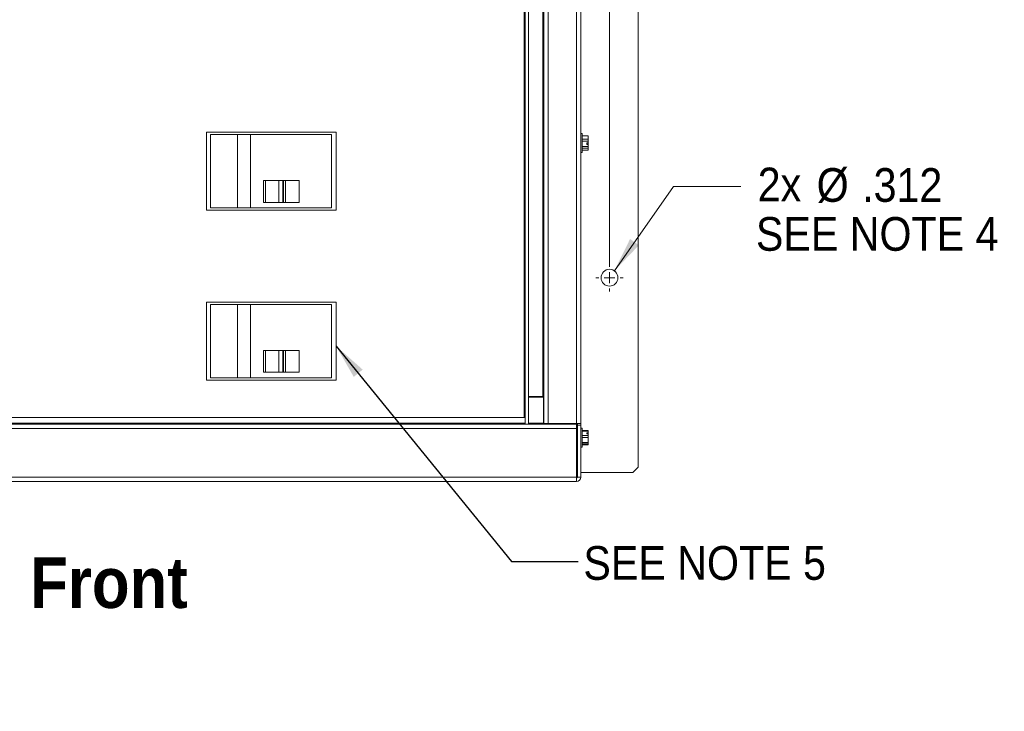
# Model space of a CAD drawing. Header units: inches. Extents: x 0 to 109, y 0 to 85.
# Tile 21 of 60: x 47 to 65, y 44 to 57. Entities that reach past the tile are written whole.
import ezdxf

# ---------------------------------------------------------------- set-up
doc = ezdxf.new("R2010")
doc.units = ezdxf.units.IN
doc.header["$MEASUREMENT"] = 0
doc.styles.add('SLDTEXTSTYLE0', font='GOTHIC.TTF', dxfattribs={"width": 0.913})
doc.styles.add('SLDTEXTSTYLE1', font='GOTHICB.TTF', dxfattribs={"width": 0.913})
doc.styles.get("Standard").update_dxf_attribs({"font": 'GOTHIC.TTF'})
doc.dimstyles.new('SLDDIMSTYLE2', dxfattribs={"dimtxt": 0.625, "dimasz": 0.65, "dimexe": 0, "dimexo": 0.0625, "dimgap": 0.15625, "dimtad": 0, "dimtih": 1, "dimtoh": 1, "dimdec": 3, "dimrnd": 1e-09, "dimzin": 4, "dimdsep": 46, "dimtxsty": 'SLDTEXTSTYLE0', "dimblk1": 'NONE', "dimblk2": 'NONE', "dimsah": 1, "dimcen": 0, "dimadec": 0, "dimazin": 1, "dimtfac": 1, "dimtdec": 3, "dimtofl": 0, "dimtmove": 0, "dimatfit": 3, "dimldrblk": 'NONE', "dimfxl": 1, "dimfrac": 2, "dimtolj": 1, "dimtzin": 12, "dimarcsym": 0})
doc.dimstyles.new('SLDDIMSTYLE3', dxfattribs={"dimtxt": 0.625, "dimasz": 0.65, "dimexe": 0, "dimexo": 0.0625, "dimgap": 0.15625, "dimtad": 0, "dimtih": 1, "dimtoh": 1, "dimdec": 3, "dimrnd": 1e-09, "dimzin": 12, "dimdsep": 46, "dimtxsty": 'SLDTEXTSTYLE0', "dimblk1": 'NONE', "dimblk2": 'NONE', "dimsah": 1, "dimcen": 0, "dimadec": 0, "dimazin": 3, "dimtfac": 1, "dimtdec": 3, "dimtofl": 0, "dimtmove": 0, "dimatfit": 3, "dimldrblk": 'NONE', "dimfxl": 1, "dimfrac": 2, "dimtolj": 1, "dimtzin": 12, "dimarcsym": 0})
doc.dimstyles.new('SLDDIMSTYLE4', dxfattribs={"dimtxt": 0.18, "dimasz": 0.65, "dimexe": 0, "dimexo": 0.0625, "dimgap": 0, "dimtad": 0, "dimtih": 1, "dimtoh": 1, "dimdec": 0, "dimrnd": 1e-09, "dimzin": 0, "dimdsep": 46, "dimtxsty": 'Standard', "dimsah": 1, "dimcen": 0.09, "dimadec": 0, "dimazin": 0, "dimtfac": 0.65, "dimtdec": 0, "dimtofl": 0, "dimtmove": 0, "dimatfit": 3, "dimfxl": 1, "dimfrac": 2, "dimtolj": 1, "dimtzin": 0, "dimarcsym": 0})

# ---------------------------------------------------------------- blocks, each defined once
blk = doc.blocks.new('_D_5')
at = {"color": 7, "linetype": 'Continuous', "lineweight": 0, "ltscale": 5}
blk.add_line((59.286, 62.97), (60.536, 62.97), dxfattribs=at)
at = {"color": 7, "linetype": 'Continuous', "lineweight": 0, "ltscale": 5, "char_height": 0.625, "attachment_point": 1, "style": 'SLDTEXTSTYLE0'}
for s, insert in [('2x', (60.849, 63.323)), ('%%c', (61.711, 63.313)), ('.750', (62.557, 63.313))]:
    blk.add_mtext(s, dxfattribs=dict(at, insert=insert))
blk = doc.blocks.new('_NONE')
blk = doc.blocks.new('_D_6')
at = {"color": 7, "linetype": 'Continuous', "lineweight": 0, "ltscale": 5}
blk.add_line((59.172, 53.977), (60.422, 53.977), dxfattribs=at)
at = {"color": 7, "linetype": 'Continuous', "lineweight": 0, "ltscale": 5, "char_height": 0.625, "attachment_point": 1, "style": 'SLDTEXTSTYLE0'}
for s, insert in [('2x ', (60.735, 54.329)), ('%%c', (61.828, 54.32)), ('.312', (62.671, 54.32))]:
    blk.add_mtext(s, dxfattribs=dict(at, insert=insert))
blk = doc.blocks.new('SW_CENTERMARKSYMBOL_1')
at = {"color": 0, "linetype": 'Continuous', "lineweight": 0, "ltscale": 5}
for p, q in [((0, 0.2), (0, 0.475)), ((-0.2, 0), (-0.475, 0)), ((0, 0), (-0.1, 0)), ((0, 0), (0, 0.1)), ((0, 0), (0, -0.1)), ((0, 0), (0.1, 0)), ((0.2, 0), (0.475, 0)), ((0, -0.2), (0, -9.021))]:
    blk.add_line(p, q, dxfattribs=at)
blk = doc.blocks.new('SW_CENTERMARKSYMBOL_2')
at = {"color": 0, "linetype": 'Continuous', "lineweight": 0, "ltscale": 5}
for p, q in [((0, 0.2), (0, 0.256)), ((-0.2, 0), (-0.256, 0)), ((0, 0), (-0.1, 0)), ((0, 0), (0, 0.1)), ((0, 0), (0, -0.1)), ((0, 0), (0.1, 0)), ((0.2, 0), (0.256, 0)), ((0, -0.2), (0, -0.256))]:
    blk.add_line(p, q, dxfattribs=at)

msp = doc.modelspace()

# ---------------------------------------------------------------- linework, layer by layer
at = {"color": 7, "linetype": 'Continuous', "lineweight": 15, "ltscale": 5}
for p, q in [((58.5198, 48.7756), (58.5198, 65.9031)), ((56.4249, 49.5721), (56.4249, 65.3173)), ((56.4847, 49.5721), (56.4847, 65.3173)), ((56.7498, 65.3171), (56.7498, 50.0873)), ((56.7698, 49.5823), (56.7698, 65.3171)), ((56.8496, 65.3171), (56.8496, 49.5823)), ((57.3748, 49.5823), (57.3748, 65.3171)), ((57.4546, 65.3171), (57.4546, 49.5823)), ((56.4049, 65.1139), (56.4049, 49.6957)), ((52.9207, 54.9846), (50.5207, 54.9846)), ((50.5207, 54.9846), (50.5207, 53.5407)), ((50.5947, 54.9428), (50.5947, 53.5828)), ((51.0947, 54.9428), (50.5947, 54.9428)), ((51.3347, 54.9428), (51.0947, 54.9428)), ((51.0947, 54.9428), (51.0947, 53.5828)), ((51.3347, 53.5828), (51.3347, 54.9428)), ((52.8347, 54.9428), (51.3347, 54.9428)), ((52.8347, 54.9428), (52.8347, 53.5828)), ((52.9207, 53.5407), (52.9207, 54.9846)), ((57.4828, 54.9601), (57.4546, 54.9601)), ((57.4828, 54.7659), (57.4828, 54.9601)), ((57.5912, 54.9205), (57.4828, 54.9205)), ((57.5912, 54.9158), (57.4828, 54.9158)), ((57.4828, 54.8569), (57.5912, 54.8569)), ((57.5912, 54.8206), (57.4828, 54.8206)), ((57.4828, 54.6121), (57.4828, 54.7659)), ((57.5674, 54.7871), (57.5952, 54.7871)), ((57.5674, 54.7871), (57.5674, 54.7561)), ((57.5674, 54.785), (57.5952, 54.785)), ((57.5674, 54.7561), (57.5952, 54.7561)), ((57.5956, 54.9111), (57.5912, 54.9205)), ((57.5912, 54.9158), (57.5912, 54.9205)), ((57.5956, 54.8863), (57.5912, 54.9158)), ((57.5912, 54.8569), (57.5956, 54.8863)), ((57.5912, 54.8206), (57.5912, 54.8569)), ((57.5912, 54.7225), (57.5952, 54.7561)), ((57.5952, 54.7871), (57.5956, 54.7872)), ((57.5952, 54.785), (57.5956, 54.7849)), ((57.5956, 54.7562), (57.5952, 54.7561)), ((57.5956, 54.9111), (57.5956, 54.8863)), ((57.5956, 54.7872), (57.5956, 54.8863)), ((57.5956, 54.7562), (57.5956, 54.7849)), ((57.5956, 54.7562), (57.5956, 54.6713)), ((57.4546, 54.6121), (57.4828, 54.6121)), ((57.4828, 54.7225), (57.5912, 54.7225)), ((57.5912, 54.6909), (57.4828, 54.6909)), ((57.4828, 54.6517), (57.5912, 54.6517)), ((57.4828, 54.6517), (57.5912, 54.6517)), ((57.5912, 54.6909), (57.5912, 54.7225)), ((57.5956, 54.6713), (57.5912, 54.6909)), ((57.5912, 54.6517), (57.5956, 54.6713)), ((57.5912, 54.6517), (57.5956, 54.6611)), ((57.5912, 54.6517), (57.5912, 54.6517)), ((57.5956, 54.6713), (57.5956, 54.6611)), ((51.5723, 54.0908), (51.5723, 53.6848)), ((51.5723, 54.0908), (51.6143, 54.0908)), ((51.6143, 54.0908), (51.6143, 53.6848)), ((51.8575, 54.0908), (51.6143, 54.0908)), ((51.8575, 53.6848), (51.8575, 54.0908)), ((51.8575, 54.0908), (51.9328, 54.0908)), ((51.9328, 54.0908), (51.9328, 53.6848)), ((51.9436, 54.0908), (51.9328, 54.0908)), ((51.9436, 53.6848), (51.9436, 54.0908)), ((51.9436, 54.0908), (51.9464, 54.0908)), ((51.9464, 53.6848), (51.9464, 54.0908)), ((51.9838, 54.0908), (51.9464, 54.0908)), ((51.9838, 53.6848), (51.9838, 54.0908)), ((51.9838, 54.0908), (52.2338, 54.0908)), ((52.2338, 54.0908), (52.2338, 53.6848)), ((51.6143, 53.6848), (51.5723, 53.6848)), ((51.8575, 53.6848), (51.6143, 53.6848)), ((51.9328, 53.6848), (51.8575, 53.6848)), ((51.9436, 53.6848), (51.9328, 53.6848)), ((51.9464, 53.6848), (51.9436, 53.6848)), ((51.9838, 53.6848), (51.9464, 53.6848)), ((52.2338, 53.6848), (51.9838, 53.6848)), ((50.5207, 53.5407), (52.9207, 53.5407)), ((50.5947, 53.5828), (51.0947, 53.5828)), ((51.0947, 53.5828), (51.3347, 53.5828)), ((51.3347, 53.5828), (52.8347, 53.5828)), ((52.9207, 51.8346), (50.5207, 51.8346)), ((50.5207, 51.8346), (50.5207, 50.3907)), ((52.9207, 50.3907), (52.9207, 51.8346)), ((50.5947, 51.7928), (50.5947, 50.4328)), ((51.0947, 51.7928), (50.5947, 51.7928)), ((51.0947, 51.7928), (51.0947, 50.4328)), ((51.3347, 51.7928), (51.0947, 51.7928)), ((51.3347, 50.4328), (51.3347, 51.7928)), ((52.8347, 51.7928), (51.3347, 51.7928)), ((52.8347, 51.7928), (52.8347, 50.4328)), ((51.5723, 50.9408), (51.5723, 50.5348)), ((51.5723, 50.9408), (51.6143, 50.9408)), ((51.6143, 50.9408), (51.6143, 50.5348)), ((51.8575, 50.9408), (51.6143, 50.9408)), ((51.8575, 50.5348), (51.8575, 50.9408)), ((51.8575, 50.9408), (51.9328, 50.9408)), ((51.9328, 50.9408), (51.9328, 50.5348)), ((51.9436, 50.9408), (51.9328, 50.9408)), ((51.9436, 50.5348), (51.9436, 50.9408)), ((51.9436, 50.9408), (51.9464, 50.9408)), ((51.9464, 50.5348), (51.9464, 50.9408)), ((51.9838, 50.9408), (51.9464, 50.9408)), ((51.9838, 50.5348), (51.9838, 50.9408)), ((51.9838, 50.9408), (52.2338, 50.9408)), ((52.2338, 50.9408), (52.2338, 50.5348)), ((50.5207, 50.3907), (52.9207, 50.3907)), ((50.5947, 50.4328), (51.0947, 50.4328)), ((51.0947, 50.4328), (51.3347, 50.4328)), ((51.3347, 50.4328), (52.8347, 50.4328)), ((51.6143, 50.5348), (51.5723, 50.5348)), ((51.8575, 50.5348), (51.6143, 50.5348)), ((51.9328, 50.5348), (51.8575, 50.5348)), ((51.9436, 50.5348), (51.9328, 50.5348)), ((51.9464, 50.5348), (51.9436, 50.5348)), ((51.9838, 50.5348), (51.9464, 50.5348)), ((52.2338, 50.5348), (51.9838, 50.5348)), ((56.7498, 50.0873), (56.4847, 50.0873)), ((56.7646, 50.0721), (56.4847, 50.0721)), ((56.7498, 50.0873), (56.7698, 50.0873)), ((56.7646, 49.5921), (56.7646, 50.0721)), ((41.1427, 49.6957), (56.4049, 49.6957)), ((56.4049, 49.6957), (56.4249, 49.6957)), ((57.4566, 49.7551), (57.4546, 49.7551)), ((57.4566, 49.7551), (57.4566, 49.4991)), ((57.3748, 49.5721), (40.2898, 49.5721)), ((57.3748, 49.4923), (40.2898, 49.4923)), ((56.7646, 49.5721), (56.7646, 49.5921)), ((56.8496, 49.5823), (56.7698, 49.5823)), ((57.3748, 49.5823), (56.8496, 49.5823)), ((56.9496, 49.5721), (56.9496, 49.5823)), ((57.4546, 49.5823), (57.3748, 49.5823)), ((57.3748, 49.5721), (57.3748, 49.4923)), ((57.3748, 49.5321), (57.3948, 49.5321)), ((57.3748, 49.4923), (57.3748, 48.5921)), ((57.3947, 49.5321), (57.3947, 48.6468)), ((57.3948, 49.5823), (57.3948, 49.5524)), ((57.3948, 49.5524), (57.4546, 49.5524)), ((57.3948, 49.5524), (57.3948, 49.5523)), ((57.3948, 48.5921), (57.3948, 49.5523)), ((57.3948, 49.5523), (57.4546, 49.5523)), ((57.4546, 49.5823), (57.4546, 49.5524)), ((57.4546, 49.5523), (57.4546, 49.5524)), ((57.4546, 48.5921), (57.4546, 49.5523)), ((57.4546, 49.4991), (57.4566, 49.4991)), ((57.4828, 49.4971), (57.4546, 49.4971)), ((57.4828, 49.4337), (57.4828, 49.4971)), ((57.4828, 49.4545), (57.5912, 49.4545)), ((57.5912, 49.4406), (57.5912, 49.4545)), ((57.5912, 49.4545), (57.5956, 49.4463)), ((57.5912, 49.4406), (57.4828, 49.4406)), ((57.4828, 49.1491), (57.4828, 49.4337)), ((57.4828, 49.3644), (57.5912, 49.3644)), ((57.5912, 49.3255), (57.4828, 49.3255)), ((57.5674, 49.4146), (57.5952, 49.4146)), ((57.5674, 49.4146), (57.5674, 49.3905)), ((57.5674, 49.3905), (57.5952, 49.3905)), ((57.5912, 49.3644), (57.5952, 49.3905)), ((57.5912, 49.3255), (57.5912, 49.3644)), ((57.5956, 49.2792), (57.5912, 49.3255)), ((57.5912, 49.233), (57.5956, 49.2792)), ((57.5952, 49.4146), (57.5956, 49.414)), ((57.5956, 49.3898), (57.5952, 49.3905)), ((57.5956, 49.414), (57.5956, 49.4479)), ((57.5956, 49.3898), (57.5956, 49.414)), ((57.5956, 49.3898), (57.5956, 49.2792)), ((57.5956, 49.2792), (57.5956, 49.1998)), ((57.4546, 49.1491), (57.4828, 49.1491)), ((57.4828, 49.233), (57.5912, 49.233)), ((57.5912, 49.2079), (57.4828, 49.2079)), ((57.4828, 49.1916), (57.5912, 49.1916)), ((57.5912, 49.2079), (57.5912, 49.233)), ((57.5956, 49.1998), (57.5912, 49.2079)), ((57.5912, 49.1916), (57.5956, 49.1998)), ((57.3948, 49.0156), (57.3947, 49.0156)), ((57.3947, 48.8096), (57.3948, 48.8096)), ((58.4198, 48.6756), (58.5198, 48.7756)), ((40.2898, 48.5921), (57.3748, 48.5921)), ((57.3947, 48.6468), (57.3748, 48.6468)), ((57.3748, 48.5921), (57.3748, 48.5721)), ((57.3748, 48.5721), (57.3748, 48.5123)), ((57.3948, 48.5921), (57.4546, 48.5921)), ((57.4546, 48.6756), (58.4198, 48.6756)), ((57.3748, 48.5123), (40.2898, 48.5123)), ((49.4315, 48.5123), (49.4315, 48.5103)), ((49.6685, 48.5103), (49.4315, 48.5103)), ((49.6685, 48.5103), (49.6685, 48.5123)), ((56.4315, 48.5123), (56.4315, 48.5103)), ((56.6685, 48.5103), (56.4315, 48.5103)), ((56.6685, 48.5103), (56.6685, 48.5123))]:
    msp.add_line(p, q, dxfattribs=at)
at = {"color": 7, "linetype": 'Continuous', "lineweight": 0, "ltscale": 5}
msp.add_line((58.0779, 52.4158), (59.1721, 53.977), dxfattribs=at)
at = {"color": 8, "linetype": 'Continuous', "lineweight": 15, "ltscale": 5}
for p, q in [((56.4249, 49.5921), (42, 49.5921)), ((56.7646, 49.5921), (56.4847, 49.5921))]:
    msp.add_line(p, q, dxfattribs=at)
at = {"color": 7, "linetype": 'Continuous', "lineweight": 15, "ltscale": 25}
msp.add_circle((57.9883, 52.2881), 0.156, dxfattribs=at)
for radius in [0.02, 0.0798]:
    msp.add_arc((57.3748, 48.5921), radius, 270, 0, dxfattribs=at)
at = {"color": 7, "linetype": 'Continuous', "lineweight": 15, "ltscale": 5}
for points in [[(57.5952, 54.7871), (57.5944, 54.7964), (57.5934, 54.8077), (57.5916, 54.8188), (57.5912, 54.8206)], [(57.5952, 49.4146), (57.5944, 49.4218), (57.5934, 49.4306), (57.5916, 49.4392), (57.5912, 49.4406)]]:
    msp.add_open_spline(points, degree=3, knots=[0, 0, 0, 0, 0.8317255, 1, 1, 1, 1], dxfattribs=at)
at = {"color": 7, "linetype": 'Continuous', "lineweight": 0, "ltscale": 5}
msp.add_solid([(58.0779, 52.4158), (58.5328, 52.8907), (58.369, 53.0055)], dxfattribs=at)

# ---------------------------------------------------------------- block references
for name, p in [('SW_CENTERMARKSYMBOL_1', (57.9883, 61.5381)), ('SW_CENTERMARKSYMBOL_2', (57.9883, 52.2881))]:
    msp.add_blockref(name, p, dxfattribs=at)

# ---------------------------------------------------------------- texts
at = {"color": 7, "linetype": 'Continuous', "lineweight": 0, "ltscale": 5, "attachment_point": 1}
for s, insert, char_height, style in [('SEE NOTE 4', (60.7018, 53.4127), 0.625, 'SLDTEXTSTYLE0'), ('SEE NOTE 5', (57.5043, 47.3115), 0.625, 'SLDTEXTSTYLE0'), ('Front', (47.2497, 47.102), 0.9375, 'SLDTEXTSTYLE1')]:
    msp.add_mtext(s, dxfattribs=dict(at, insert=insert, char_height=char_height, style=style))

# ---------------------------------------------------------------- dimensions: what is measured, and where the dimension line sits
at = {"color": 7, "linetype": 'Continuous', "lineweight": 0, "ltscale": 5}
for p1, text, dimstyle, picture, middle in [((0.514, 0.5454), '2x<>', 'SLDDIMSTYLE2', '_D_5', (62.5005, 62.9704)), ((0.2315, 0.2088), '2x <>', 'SLDDIMSTYLE3', '_D_6', (62.5005, 53.977))]:
    dim = msp.add_diameter_dim_2p(p1=p1, p2=(0, 0), text=text, dimstyle=dimstyle, dxfattribs=at)
    dim.commit()
    dim.dimension.update_dxf_attribs({"geometry": picture, "text_midpoint": middle, "dimtype": 163})

# ---------------------------------------------------------------- leaders
msp.add_leader([(52.9207, 51.0204), (56.1743, 47.0268), (57.4047, 47.0268)], dimstyle='SLDDIMSTYLE4', dxfattribs=at)

doc.saveas('drawing.dxf')
